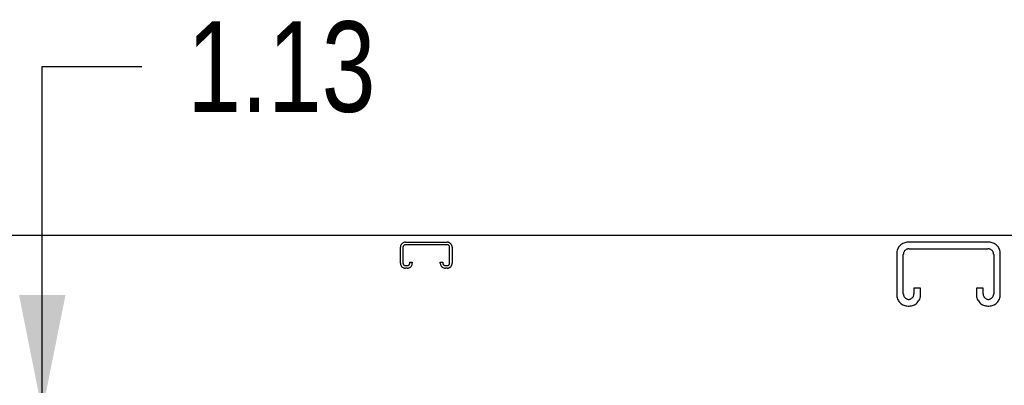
# Model space of a CAD drawing. Header units: inches. Extents: x 0 to 309, y 0 to 200.
# Tile 77 of 109: x 90 to 105, y 132 to 138. Entities that reach past the tile are written whole.
import ezdxf

# ---------------------------------------------------------------- set-up
doc = ezdxf.new("R2010")
doc.units = ezdxf.units.IN
doc.header["$LTSCALE"] = 17
doc.header["$MEASUREMENT"] = 0
doc.linetypes.add('HIDDEN', pattern=[0.2, 0.1, -0.1])
doc.layers.get('0').update_dxf_attribs({"linetype": 'CONTINUOUS'})
doc.layers.add('DEFAULT_2', color=8, linetype='HIDDEN')
doc.layers.add('DIMENSIONS', color=7, linetype='CONTINUOUS')
doc.styles.get("Standard").update_dxf_attribs({"font": 'txt', "width": 0.8})
doc.dimstyles.new('DIMSTYLE_3', dxfattribs={"dimtxt": 1.418182, "dimasz": 1.818182, "dimexe": 0.09, "dimexo": 0.07, "dimgap": 0.039, "dimtad": 0, "dimtih": 1, "dimtoh": 1, "dimzin": 4, "dimdsep": 46, "dimtxsty": 'Standard', "dimblk": '_FILLED', "dimblk1": '_FILLED', "dimblk2": '_FILLED', "dimcen": 0.09, "dimadec": 0, "dimazin": 0, "dimtfac": 1, "dimtofl": 0, "dimtmove": 0, "dimatfit": 3, "dimldrblk": '_FILLED', "dimfxl": 0, "dimtolj": 1, "dimtzin": 4, "dimarcsym": 0})

# ---------------------------------------------------------------- blocks, each defined once
blk = doc.blocks.new('_FILLED')
at = {"color": 0, "linetype": 'ByBlock'}
blk.add_solid([(0, 0), (-1, 0.2), (-1, -0.2)], dxfattribs=at)
blk = doc.blocks.new('*D17')
at = {"layer": 'DIMENSIONS', "color": 2, "linetype": 'Continuous'}
for p, q in [((90.085, 131.633), (90.085, 137.029)), ((90.085, 137.029), (91.648, 137.029)), ((90.085, 130.508), (90.085, 126.871))]:
    blk.add_line(p, q, dxfattribs=at)
at = {"layer": 'DIMENSIONS', "color": 2, "linetype": 'Continuous', "xscale": 1.8181818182, "yscale": 1.8181818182, "zscale": 1.8181818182}
for p, rotation in [((90.085, 131.633), 270), ((90.085, 130.508), 90)]:
    blk.add_blockref('_FILLED', p, dxfattribs=dict(at, rotation=rotation))
at = {"layer": 'DIMENSIONS', "color": 2, "linetype": 'Continuous', "insert": (92.357, 137.738), "char_height": 1.4182, "width": 4.53818, "attachment_point": 1, "line_spacing_factor": 0.9}
blk.add_mtext('1.13', dxfattribs=at)

msp = doc.modelspace()

# ---------------------------------------------------------------- linework, layer by layer
at = {"color": 3, "linetype": 'Continuous'}
msp.add_line((134.241, 134.383), (74.345, 134.383), dxfattribs=at)
at = {"layer": 'DEFAULT_2', "color": 8, "linetype": 'HIDDEN'}
for p, q in [((95.7, 133.952), (95.7, 134.199)), ((95.74, 134.199), (95.74, 133.952)), ((95.78, 134.279), (96.432, 134.279)), ((96.432, 134.239), (95.78, 134.239)), ((96.472, 133.952), (96.472, 134.199)), ((96.512, 134.199), (96.512, 133.952)), ((104.926, 134.279), (103.661, 134.279)), ((103.675, 134.175), (104.912, 134.175)), ((103.481, 134.099), (103.481, 133.459)), ((103.585, 133.473), (103.585, 134.085)), ((105.002, 134.085), (105.002, 133.473)), ((105.106, 133.459), (105.106, 134.099)), ((95.78, 133.912), (95.807, 133.912)), ((95.807, 133.872), (95.78, 133.872)), ((95.847, 133.952), (95.847, 133.966)), ((95.847, 133.966), (95.887, 133.966)), ((95.887, 133.966), (95.887, 133.952)), ((96.325, 133.952), (96.325, 133.966)), ((96.325, 133.966), (96.365, 133.966)), ((96.365, 133.966), (96.365, 133.952)), ((96.405, 133.912), (96.432, 133.912)), ((96.432, 133.872), (96.405, 133.872)), ((103.752, 133.56), (103.752, 133.473)), ((103.856, 133.56), (103.752, 133.56)), ((103.856, 133.459), (103.856, 133.56)), ((104.731, 133.56), (104.731, 133.459)), ((104.835, 133.56), (104.731, 133.56)), ((104.835, 133.473), (104.835, 133.56)), ((103.661, 133.279), (103.676, 133.279)), ((104.911, 133.279), (104.926, 133.279))]:
    msp.add_line(p, q, dxfattribs=at)
for centre, radius, start, end in [((95.78, 134.199), 0.08, 90, 180), ((95.78, 134.199), 0.04, 90, 180), ((96.432, 134.199), 0.08, 0, 90), ((96.432, 134.199), 0.04, 0, 90), ((103.661, 134.099), 0.18, 90, 180), ((103.675, 134.085), 0.09, 90, 180), ((104.912, 134.085), 0.09, 0, 90), ((104.926, 134.099), 0.18, 0, 90), ((95.78, 133.952), 0.08, 180, 270), ((95.78, 133.952), 0.04, 180, 270), ((95.807, 133.952), 0.08, 270, 360), ((95.807, 133.952), 0.04, 270, 360), ((96.405, 133.952), 0.08, 180, 270), ((96.405, 133.952), 0.04, 180, 270), ((96.432, 133.952), 0.08, 270, 360), ((96.432, 133.952), 0.04, 270, 360), ((103.661, 133.459), 0.18, 180, 270), ((103.675, 133.473), 0.09, 180, 265.8584), ((103.662, 133.473), 0.09, 274.1416, 360), ((103.676, 133.459), 0.18, 270, 360), ((104.911, 133.459), 0.18, 180, 270), ((104.925, 133.473), 0.09, 180, 265.8584), ((104.912, 133.473), 0.09, 274.1416, 360), ((104.926, 133.459), 0.18, 270, 360)]:
    msp.add_arc(centre, radius, start, end, dxfattribs=at)

# ---------------------------------------------------------------- dimensions: what is measured, and where the dimension line sits
at = {"layer": 'DIMENSIONS', "color": 2, "linetype": 'Continuous'}
dim = msp.add_linear_dim(base=(90.084613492, 130.507690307), p1=(74.677407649, 131.632690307), p2=(99.730907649, 130.507690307), angle=270, dimstyle='DIMSTYLE_3', dxfattribs=at)
dim.commit()
dim.dimension.update_dxf_attribs({"geometry": '*D17', "text_midpoint": (94.626431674, 137.029208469), "dimtype": 160})

doc.saveas('drawing.dxf')
